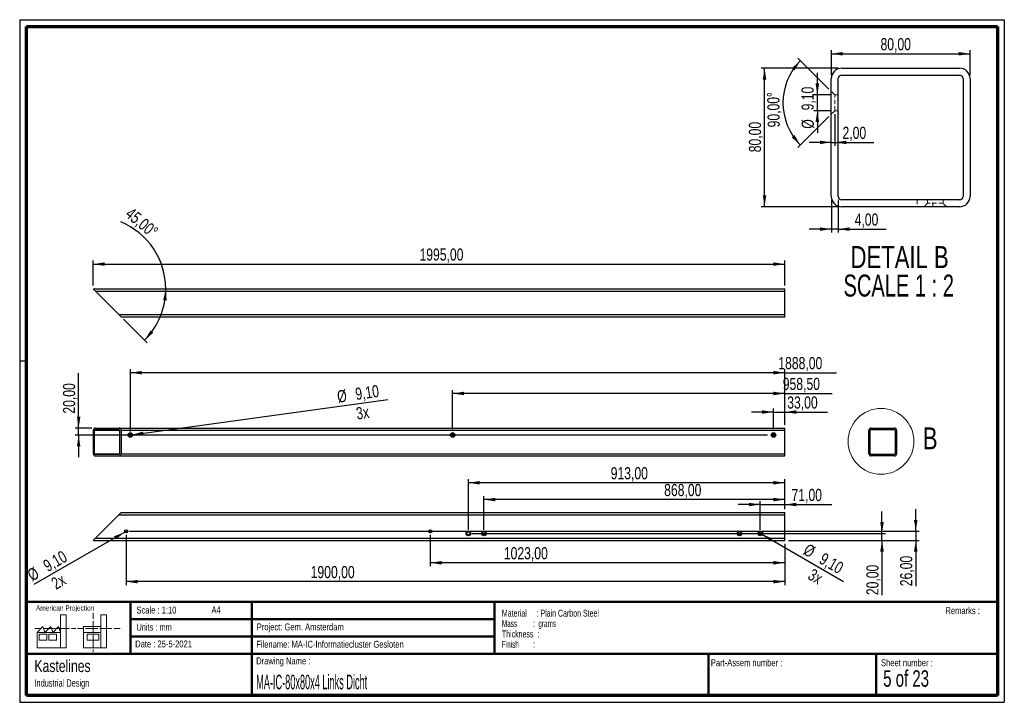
# Paper-space layout '80 Links Dicht' of a CAD drawing. Header units: millimetres. Extents: x 7 to 291, y 7 to 204.
import ezdxf

# ---------------------------------------------------------------- set-up
doc = ezdxf.new("R2010")
doc.units = ezdxf.units.MM
doc.linetypes.add('HIDDEN', pattern=[1.905, 1.27, -0.635])
for name, color, linetype in [('BORDERS', 7, 'Continuous'), ('DRAWING', 7, 'Continuous'), ('TEXT_SHEET_FORMAT', 7, 'Continuous')]:
    doc.layers.add(name, color=color, linetype=linetype)
doc.styles.add('SLDTEXTSTYLE0', font='TXT', dxfattribs={"width": 0.7})
doc.styles.add('SLDTEXTSTYLE1', font='TXT', dxfattribs={"width": 0.75})
doc.styles.add('SLDTEXTSTYLE2', font='TXT', dxfattribs={"width": 0.678571})
doc.styles.add('SLDTEXTSTYLE4', font='TXT', dxfattribs={"width": 0.55})
doc.styles.add('SLDTEXTSTYLE5', font='TXT', dxfattribs={"width": 0.605})
doc.styles.add('SLDTEXTSTYLE6', font='TXT', dxfattribs={"width": 0.549})
doc.styles.add('SLDTEXTSTYLE7', font='TXT', dxfattribs={"width": 0.467045})
doc.styles.add('SLDTEXTSTYLE8', font='TXT', dxfattribs={"width": 0.681818})
doc.dimstyles.new('SLDDIMSTYLE10', dxfattribs={"dimtxt": 3.5, "dimasz": 3.302, "dimexe": 0, "dimexo": 0.0625, "dimgap": 0.875, "dimtad": 1, "dimdec": 4, "dimlfac": 10, "dimzin": 12, "dimdsep": 46, "dimtxsty": 'SLDTEXTSTYLE1', "dimsah": 1, "dimcen": 0.09, "dimazin": 3, "dimtfac": 1, "dimtofl": 0, "dimtmove": 0, "dimatfit": 3, "dimfxl": 1, "dimfrac": 2, "dimtolj": 1, "dimtzin": 12, "dimarcsym": 0})
doc.dimstyles.new('SLDDIMSTYLE11', dxfattribs={"dimtxt": 3.5, "dimasz": 3.302, "dimexe": 0, "dimexo": 0.0625, "dimgap": 0.875, "dimtad": 1, "dimdec": 4, "dimlfac": 2, "dimzin": 12, "dimdsep": 46, "dimtxsty": 'SLDTEXTSTYLE1', "dimsah": 1, "dimcen": 0.09, "dimazin": 3, "dimtfac": 1, "dimtofl": 0, "dimtmove": 0, "dimatfit": 3, "dimfxl": 1, "dimfrac": 2, "dimtolj": 1, "dimtzin": 12, "dimarcsym": 0})
doc.dimstyles.new('SLDDIMSTYLE4', dxfattribs={"dimtxt": 3.5, "dimasz": 3.302, "dimexe": 0, "dimexo": 0.0625, "dimgap": 0.875, "dimtad": 1, "dimlfac": 2, "dimrnd": 1e-09, "dimzin": 12, "dimdsep": 46, "dimtxsty": 'SLDTEXTSTYLE1', "dimsah": 1, "dimcen": 0.09, "dimadec": 0, "dimazin": 3, "dimtfac": 1, "dimtmove": 0, "dimatfit": 0, "dimfxl": 1, "dimfrac": 2, "dimtolj": 1, "dimtzin": 12, "dimarcsym": 0})
doc.dimstyles.new('SLDDIMSTYLE5', dxfattribs={"dimtxt": 3.5, "dimasz": 3.302, "dimexe": 0, "dimexo": 0.0625, "dimgap": 0.875, "dimtad": 1, "dimlfac": 2, "dimrnd": 1e-09, "dimzin": 12, "dimdsep": 46, "dimtxsty": 'SLDTEXTSTYLE1', "dimsah": 1, "dimcen": 0.09, "dimadec": 0, "dimazin": 3, "dimtfac": 1, "dimtofl": 0, "dimtmove": 0, "dimatfit": 3, "dimfxl": 1, "dimfrac": 2, "dimtolj": 1, "dimtzin": 12, "dimarcsym": 0})
doc.dimstyles.new('SLDDIMSTYLE7', dxfattribs={"dimtxt": 3.5, "dimasz": 3.302, "dimexe": 0, "dimexo": 0.0625, "dimgap": 0.875, "dimtad": 1, "dimlfac": 10, "dimrnd": 1e-09, "dimzin": 12, "dimdsep": 46, "dimtxsty": 'SLDTEXTSTYLE1', "dimblk1": 'NONE', "dimsah": 1, "dimcen": 0, "dimadec": 0, "dimazin": 3, "dimtfac": 1, "dimtmove": 0, "dimatfit": 3, "dimldrblk": 'NONE', "dimfxl": 1, "dimfrac": 2, "dimtolj": 1, "dimtzin": 12, "dimarcsym": 0})
doc.dimstyles.new('SLDDIMSTYLE8', dxfattribs={"dimtxt": 3.5, "dimasz": 3.302, "dimexe": 0, "dimexo": 0.0625, "dimgap": 0.875, "dimtad": 1, "dimlfac": 10, "dimrnd": 1e-09, "dimzin": 12, "dimdsep": 46, "dimtxsty": 'SLDTEXTSTYLE1', "dimsah": 1, "dimcen": 0.09, "dimadec": 0, "dimazin": 3, "dimtfac": 1, "dimtmove": 0, "dimatfit": 0, "dimfxl": 1, "dimfrac": 2, "dimtolj": 1, "dimtzin": 12, "dimarcsym": 0})
doc.dimstyles.new('SLDDIMSTYLE9', dxfattribs={"dimtxt": 3.5, "dimasz": 3.302, "dimexe": 0, "dimexo": 0.0625, "dimgap": 0.875, "dimtad": 1, "dimlfac": 10, "dimrnd": 1e-09, "dimzin": 12, "dimdsep": 46, "dimtxsty": 'SLDTEXTSTYLE1', "dimsah": 1, "dimcen": 0.09, "dimadec": 0, "dimazin": 3, "dimtfac": 1, "dimtofl": 0, "dimtmove": 0, "dimatfit": 3, "dimfxl": 1, "dimfrac": 2, "dimtolj": 1, "dimtzin": 12, "dimarcsym": 0})

# ---------------------------------------------------------------- blocks, each defined once
blk = doc.blocks.new('SW_NOTE_0_36')
at = {"layer": 'TEXT_SHEET_FORMAT', "color": 0, "char_height": 2, "attachment_point": 1}
for s, insert, style in [('Material     : Plain Carbon Steel', (0, 2.58), 'SLDTEXTSTYLE5'), ('Mass         :  grams', (0, -0.42), 'SLDTEXTSTYLE4'), ('Thickness  :', (0, -3.42), 'SLDTEXTSTYLE5'), ('Finish        :', (0, -6.42), 'SLDTEXTSTYLE6')]:
    blk.add_mtext(s, dxfattribs=dict(at, insert=insert, style=style))
blk = doc.blocks.new('SW_NOTE_0_37')
at = {"layer": 'DRAWING', "color": 0, "attachment_point": 1, "style": 'SLDTEXTSTYLE1'}
for s, insert, char_height in [('Kastelines', (0, 4.51), 3.5), ('Industrial Design', (0, -1.09), 2.1167)]:
    blk.add_mtext(s, dxfattribs=dict(at, insert=insert, char_height=char_height))
blk = doc.blocks.new('_D_19')
at = {"layer": 'DRAWING', "color": 7}
for q in [(10.66, 40.75), (37.69, 56.36)]:
    blk.add_line((36.9, 55.9), q, dxfattribs=at)
blk.add_solid([(36.9, 55.9), (33.78, 54.69), (34.29, 53.81)], dxfattribs=at)
at = {"layer": 'DRAWING', "color": 7, "char_height": 3.5, "attachment_point": 1, "rotation": 30, "style": 'SLDTEXTSTYLE1'}
for s, insert in [('9,10', (12.94, 47.34)), ('%%c', (8.4, 44.66)), ('2x', (15.29, 42.22))]:
    blk.add_mtext(s, dxfattribs=dict(at, insert=insert))
blk = doc.blocks.new('_None')
blk = doc.blocks.new('_D_20')
at = {"layer": 'DRAWING', "color": 7}
for p, q in [((265.03, 56.13), (265.03, 62.48)), ((38.29, 56.13), (266.03, 56.13)), ((265.03, 56.13), (265.03, 53.53)), ((228.29, 53.53), (266.03, 53.53)), ((265.03, 53.53), (265.03, 40.28))]:
    blk.add_line(p, q, dxfattribs=at)
for points in [[(265.03, 56.13), (265.54, 59.43), (264.52, 59.43)], [(265.03, 53.53), (264.52, 50.23), (265.54, 50.23)]]:
    blk.add_solid(points, dxfattribs=at)
at = {"layer": 'DRAWING', "color": 7, "insert": (260.52, 40.28), "char_height": 3.5, "attachment_point": 1, "rotation": 90, "style": 'SLDTEXTSTYLE1'}
blk.add_mtext('26,00', dxfattribs=at)
blk = doc.blocks.new('_D_21')
at = {"layer": 'DRAWING', "color": 7}
for p, q in [((124.99, 55.13), (124.99, 46.05)), ((227.29, 52.53), (227.29, 46.05)), ((227.29, 47.05), (124.99, 47.05))]:
    blk.add_line(p, q, dxfattribs=at)
for points in [[(124.99, 47.05), (128.29, 46.54), (128.29, 47.56)], [(227.29, 47.05), (223.99, 47.56), (223.99, 46.54)]]:
    blk.add_solid(points, dxfattribs=at)
at = {"layer": 'DRAWING', "color": 7, "insert": (146.21, 51.56), "char_height": 3.5, "attachment_point": 1, "style": 'SLDTEXTSTYLE1'}
blk.add_mtext('1023,00', dxfattribs=at)
blk = doc.blocks.new('_D_22')
at = {"layer": 'DRAWING', "color": 7}
for p, q in [((37.29, 55.13), (37.29, 40.61)), ((227.29, 52.53), (227.29, 40.61)), ((227.29, 41.61), (37.29, 41.61))]:
    blk.add_line(p, q, dxfattribs=at)
for points in [[(37.29, 41.61), (40.59, 41.11), (40.59, 42.12)], [(227.29, 41.61), (223.99, 42.12), (223.99, 41.11)]]:
    blk.add_solid(points, dxfattribs=at)
at = {"layer": 'DRAWING', "color": 7, "insert": (90.5, 46.12), "char_height": 3.5, "attachment_point": 1, "style": 'SLDTEXTSTYLE1'}
blk.add_mtext('1900,00', dxfattribs=at)
blk = doc.blocks.new('_D_23')
at = {"layer": 'DRAWING', "color": 7}
for p, q in [((220.19, 63.86), (213.84, 63.86)), ((220.19, 56.53), (220.19, 64.86)), ((220.19, 63.86), (227.29, 63.86)), ((227.29, 62.53), (227.29, 64.86)), ((227.29, 63.86), (240.83, 63.86))]:
    blk.add_line(p, q, dxfattribs=at)
for points in [[(220.19, 63.86), (216.89, 64.37), (216.89, 63.35)], [(227.29, 63.86), (230.59, 63.35), (230.59, 64.37)]]:
    blk.add_solid(points, dxfattribs=at)
at = {"layer": 'DRAWING', "color": 7, "insert": (229.2, 68.37), "char_height": 3.5, "attachment_point": 1, "style": 'SLDTEXTSTYLE1'}
blk.add_mtext('71,00', dxfattribs=at)
blk = doc.blocks.new('_D_24')
at = {"layer": 'DRAWING', "color": 7}
for p, q in [((140.49, 56.53), (140.49, 66.29)), ((227.29, 62.53), (227.29, 66.29)), ((227.29, 65.29), (140.49, 65.29))]:
    blk.add_line(p, q, dxfattribs=at)
for points in [[(140.49, 65.29), (143.79, 64.78), (143.79, 65.8)], [(227.29, 65.29), (223.99, 65.8), (223.99, 64.78)]]:
    blk.add_solid(points, dxfattribs=at)
at = {"layer": 'DRAWING', "color": 7, "insert": (192.46, 69.8), "char_height": 3.5, "attachment_point": 1, "style": 'SLDTEXTSTYLE1'}
blk.add_mtext('868,00', dxfattribs=at)
blk = doc.blocks.new('_D_25')
at = {"layer": 'DRAWING', "color": 7}
for p, q in [((135.99, 56.53), (135.99, 71.14)), ((227.29, 62.53), (227.29, 71.14)), ((227.29, 70.14), (135.99, 70.14))]:
    blk.add_line(p, q, dxfattribs=at)
for points in [[(135.99, 70.14), (139.29, 69.63), (139.29, 70.65)], [(227.29, 70.14), (223.99, 70.65), (223.99, 69.63)]]:
    blk.add_solid(points, dxfattribs=at)
at = {"layer": 'DRAWING', "color": 7, "insert": (177.04, 74.65), "char_height": 3.5, "attachment_point": 1, "style": 'SLDTEXTSTYLE1'}
blk.add_mtext('913,00', dxfattribs=at)
blk = doc.blocks.new('_D_26')
at = {"layer": 'DRAWING', "color": 7}
for p, q in [((255.29, 55.53), (255.29, 61.88)), ((136.99, 55.53), (256.29, 55.53)), ((255.29, 53.53), (255.29, 55.53)), ((228.29, 53.53), (256.29, 53.53)), ((255.29, 53.53), (255.29, 37.71))]:
    blk.add_line(p, q, dxfattribs=at)
for points in [[(255.29, 55.53), (255.8, 58.83), (254.78, 58.83)], [(255.29, 53.53), (254.78, 50.23), (255.8, 50.23)]]:
    blk.add_solid(points, dxfattribs=at)
at = {"layer": 'DRAWING', "color": 7, "insert": (250.78, 37.71), "char_height": 3.5, "attachment_point": 1, "rotation": 90, "style": 'SLDTEXTSTYLE1'}
blk.add_mtext('20,00', dxfattribs=at)
blk = doc.blocks.new('_D_27')
at = {"layer": 'DRAWING', "color": 7}
for q in [(219.8, 55.76), (244.19, 41.68)]:
    blk.add_line((220.59, 55.3), q, dxfattribs=at)
blk.add_solid([(220.59, 55.3), (223.19, 53.21), (223.7, 54.09)], dxfattribs=at)
at = {"layer": 'DRAWING', "color": 7, "char_height": 3.5, "attachment_point": 1, "rotation": 330, "style": 'SLDTEXTSTYLE1'}
for s, insert in [('%%c', (234.03, 52.75)), ('9,10', (238.63, 50.15)), ('3x', (235.37, 45.56))]:
    blk.add_mtext(s, dxfattribs=dict(at, insert=insert))
blk = doc.blocks.new('_D_28')
at = {"layer": 'DRAWING', "color": 7}
for p, q in [((223.99, 85.62), (223.99, 91.55)), ((227.29, 86.91), (227.29, 91.55)), ((223.99, 90.55), (217.64, 90.55)), ((223.99, 90.55), (227.29, 90.55)), ((227.29, 90.55), (239.6, 90.55))]:
    blk.add_line(p, q, dxfattribs=at)
for points in [[(223.99, 90.55), (220.69, 91.06), (220.69, 90.04)], [(227.29, 90.55), (230.59, 90.04), (230.59, 91.06)]]:
    blk.add_solid(points, dxfattribs=at)
at = {"layer": 'DRAWING', "color": 7, "insert": (227.96, 95.06), "char_height": 3.5, "attachment_point": 1, "style": 'SLDTEXTSTYLE1'}
blk.add_mtext('33,00', dxfattribs=at)
blk = doc.blocks.new('_D_29')
at = {"layer": 'DRAWING', "color": 7}
for p, q in [((131.44, 85.62), (131.44, 96.91)), ((227.29, 86.91), (227.29, 96.91)), ((227.29, 95.91), (131.44, 95.91)), ((227.29, 95.91), (240.9, 95.91))]:
    blk.add_line(p, q, dxfattribs=at)
for points in [[(131.44, 95.91), (134.74, 95.4), (134.74, 96.42)], [(227.29, 95.91), (223.99, 96.42), (223.99, 95.4)]]:
    blk.add_solid(points, dxfattribs=at)
at = {"layer": 'DRAWING', "color": 7, "insert": (226.67, 100.42), "char_height": 3.5, "attachment_point": 1, "style": 'SLDTEXTSTYLE1'}
blk.add_mtext('958,50', dxfattribs=at)
blk = doc.blocks.new('_D_30')
at = {"layer": 'DRAWING', "color": 7}
for p, q in [((38.49, 84.91), (38.49, 102.91)), ((227.29, 86.91), (227.29, 102.91)), ((227.29, 101.91), (38.49, 101.91)), ((227.29, 101.91), (242.19, 101.91))]:
    blk.add_line(p, q, dxfattribs=at)
for points in [[(38.49, 101.91), (41.79, 101.4), (41.79, 102.42)], [(227.29, 101.91), (223.99, 102.42), (223.99, 101.4)]]:
    blk.add_solid(points, dxfattribs=at)
at = {"layer": 'DRAWING', "color": 7, "insert": (225.38, 106.42), "char_height": 3.5, "attachment_point": 1, "style": 'SLDTEXTSTYLE1'}
blk.add_mtext('1888,00', dxfattribs=at)
blk = doc.blocks.new('_D_31')
at = {"layer": 'DRAWING', "color": 7}
for p, q in [((23.57, 85.91), (23.57, 101.73)), ((27.39, 85.91), (22.57, 85.91)), ((23.57, 83.91), (23.57, 85.91)), ((222.29, 83.91), (22.57, 83.91)), ((23.57, 83.91), (23.57, 77.56))]:
    blk.add_line(p, q, dxfattribs=at)
for points in [[(23.57, 85.91), (24.08, 89.21), (23.07, 89.21)], [(23.57, 83.91), (23.07, 80.61), (24.08, 80.61)]]:
    blk.add_solid(points, dxfattribs=at)
at = {"layer": 'DRAWING', "color": 7, "insert": (19.06, 90.09), "char_height": 3.5, "attachment_point": 1, "rotation": 90, "style": 'SLDTEXTSTYLE1'}
blk.add_mtext('20,00', dxfattribs=at)
blk = doc.blocks.new('_D_32')
at = {"layer": 'DRAWING', "color": 7}
for q in [(112.74, 94.19), (38.04, 83.85)]:
    blk.add_line((38.94, 83.97), q, dxfattribs=at)
blk.add_solid([(38.94, 83.97), (42.28, 83.92), (42.14, 84.93)], dxfattribs=at)
at = {"layer": 'DRAWING', "color": 7, "char_height": 3.5, "attachment_point": 1, "rotation": 7.8835, "style": 'SLDTEXTSTYLE1'}
for s, insert in [('%%c', (97.93, 96.7)), ('9,10', (103.15, 97.47)), ('3x', (103.4, 91.84))]:
    blk.add_mtext(s, dxfattribs=dict(at, insert=insert))
blk = doc.blocks.new('SW_CENTERMARKSYMBOL_4')
at = {"layer": 'DRAWING', "color": 0}
for p, q in [((-0.5, 0), (-0.705, 0)), ((0, 0), (-0.25, 0)), ((0, 0.5), (0, 0.705)), ((0, 0), (0, 0.25)), ((0, 0), (0, -0.25)), ((0, 0), (0.25, 0)), ((0.5, 0), (0.705, 0)), ((0, -0.5), (0, -0.705))]:
    blk.add_line(p, q, dxfattribs=at)
blk = doc.blocks.new('SW_CENTERMARKSYMBOL_5')
at = {"layer": 'DRAWING', "color": 0}
for p, q in [((-0.5, 0), (-0.705, 0)), ((0, 0), (-0.25, 0)), ((0, 0.5), (0, 0.705)), ((0, 0), (0, 0.25)), ((0, 0), (0, -0.25)), ((0, 0), (0.25, 0)), ((0.5, 0), (0.705, 0)), ((0, -0.5), (0, -0.705))]:
    blk.add_line(p, q, dxfattribs=at)
blk = doc.blocks.new('_D_33')
at = {"layer": 'DRAWING', "color": 7}
for p, q in [((27.79, 127.06), (27.79, 134.25)), ((227.29, 127.06), (227.29, 134.25)), ((27.79, 133.25), (227.29, 133.25))]:
    blk.add_line(p, q, dxfattribs=at)
for points in [[(27.79, 133.25), (31.09, 132.74), (31.09, 133.75)], [(227.29, 133.25), (223.99, 133.75), (223.99, 132.74)]]:
    blk.add_solid(points, dxfattribs=at)
at = {"layer": 'DRAWING', "color": 7, "insert": (121.88, 137.76), "char_height": 3.5, "attachment_point": 1, "style": 'SLDTEXTSTYLE1'}
blk.add_mtext('1995,00', dxfattribs=at)
blk = doc.blocks.new('_D_34')
at = {"layer": 'DRAWING', "color": 7}
blk.add_line((36.5, 117.36), (43.29, 110.56), dxfattribs=at)
for start, end in [(0, 67.771), (315, 0)]:
    blk.add_arc((27.79, 126.06), 20.92, start, end, dxfattribs=at)
for points in [[(48.71, 126.06), (47.95, 122.81), (48.96, 122.73)], [(42.59, 111.27), (45.12, 113.45), (44.34, 114.11)]]:
    blk.add_solid(points, dxfattribs=at)
at = {"layer": 'DRAWING', "color": 7, "insert": (39.02, 149.87), "char_height": 3.5, "attachment_point": 1, "rotation": 319.8846, "style": 'SLDTEXTSTYLE1'}
blk.add_mtext('45,00°', dxfattribs=at)
blk = doc.blocks.new('_D_35')
at = {"layer": 'DRAWING', "color": 7}
for p, q in [((242.68, 189.79), (220.41, 189.79)), ((221.41, 149.79), (221.41, 189.79)), ((242.68, 149.79), (220.41, 149.79))]:
    blk.add_line(p, q, dxfattribs=at)
for points in [[(221.41, 189.79), (220.91, 186.49), (221.92, 186.49)], [(221.41, 149.79), (221.92, 153.09), (220.91, 153.09)]]:
    blk.add_solid(points, dxfattribs=at)
at = {"layer": 'DRAWING', "color": 7, "insert": (216.9, 165.52), "char_height": 3.5, "attachment_point": 1, "rotation": 90, "style": 'SLDTEXTSTYLE1'}
blk.add_mtext('80,00', dxfattribs=at)
blk = doc.blocks.new('_D_36')
at = {"layer": 'DRAWING', "color": 7}
for p, q in [((240.68, 187.79), (240.68, 194.95)), ((240.68, 193.95), (280.68, 193.95)), ((280.68, 187.79), (280.68, 194.95))]:
    blk.add_line(p, q, dxfattribs=at)
for points in [[(240.68, 193.95), (243.98, 193.44), (243.98, 194.46)], [(280.68, 193.95), (277.37, 194.46), (277.37, 193.44)]]:
    blk.add_solid(points, dxfattribs=at)
at = {"layer": 'DRAWING', "color": 7, "insert": (254.86, 198.46), "char_height": 3.5, "attachment_point": 1, "style": 'SLDTEXTSTYLE1'}
blk.add_mtext('80,00', dxfattribs=at)
blk = doc.blocks.new('_D_37')
at = {"layer": 'DRAWING', "color": 7}
for p, q in [((240.68, 151.79), (240.68, 142.34)), ((242.68, 151.79), (242.68, 142.34)), ((240.68, 143.34), (234.33, 143.34)), ((242.68, 143.34), (240.68, 143.34)), ((242.68, 143.34), (256.46, 143.34))]:
    blk.add_line(p, q, dxfattribs=at)
for points in [[(240.68, 143.34), (237.37, 143.85), (237.37, 142.83)], [(242.68, 143.34), (245.98, 142.83), (245.98, 143.85)]]:
    blk.add_solid(points, dxfattribs=at)
at = {"layer": 'DRAWING', "color": 7, "insert": (247.41, 147.85), "char_height": 3.5, "attachment_point": 1, "style": 'SLDTEXTSTYLE1'}
blk.add_mtext('4,00', dxfattribs=at)
blk = doc.blocks.new('_D_38')
at = {"layer": 'DRAWING', "color": 7}
for p, q in [((236.64, 182.06), (236.64, 188.41)), ((240.68, 182.06), (235.64, 182.06)), ((236.64, 177.51), (236.64, 182.06)), ((240.68, 177.51), (235.64, 177.51)), ((236.64, 177.51), (236.64, 171.16))]:
    blk.add_line(p, q, dxfattribs=at)
for points in [[(236.64, 182.06), (237.15, 185.37), (236.13, 185.37)], [(236.64, 177.51), (236.13, 174.21), (237.15, 174.21)]]:
    blk.add_solid(points, dxfattribs=at)
at = {"layer": 'DRAWING', "color": 7, "char_height": 3.5, "attachment_point": 1, "rotation": 90, "style": 'SLDTEXTSTYLE1'}
for s, insert in [('9,10', (232.07, 177.61)), ('%%c', (232.13, 172.33))]:
    blk.add_mtext(s, dxfattribs=dict(at, insert=insert))
blk = doc.blocks.new('_D_39')
at = {"layer": 'DRAWING', "color": 7}
for p, q in [((241.68, 176.51), (241.68, 167.38)), ((240.68, 168.38), (234.33, 168.38)), ((240.68, 168.38), (241.68, 168.38)), ((241.68, 168.38), (252.95, 168.38))]:
    blk.add_line(p, q, dxfattribs=at)
for points in [[(240.68, 168.38), (237.37, 168.88), (237.37, 167.87)], [(241.68, 168.38), (244.98, 167.87), (244.98, 168.88)]]:
    blk.add_solid(points, dxfattribs=at)
at = {"layer": 'DRAWING', "color": 7, "insert": (243.9, 172.89), "char_height": 3.5, "attachment_point": 1, "style": 'SLDTEXTSTYLE1'}
blk.add_mtext('2,00', dxfattribs=at)
blk = doc.blocks.new('_D_40')
at = {"layer": 'DRAWING', "color": 7}
for p, q in [((239.97, 183.77), (231.06, 192.68)), ((239.97, 175.81), (231.06, 166.89))]:
    blk.add_line(p, q, dxfattribs=at)
blk.add_arc((243.95, 179.79), 17.24, 135, 225, dxfattribs=at)
for points in [[(231.76, 191.98), (229.27, 189.76), (230.05, 189.11)], [(231.76, 167.6), (230.05, 170.47), (229.27, 169.82)]]:
    blk.add_solid(points, dxfattribs=at)
at = {"layer": 'DRAWING', "color": 7, "insert": (222.32, 172.67), "char_height": 3.5, "attachment_point": 1, "rotation": 90.9748, "style": 'SLDTEXTSTYLE1'}
blk.add_mtext('90,00°', dxfattribs=at)
blk = doc.blocks.new('SW_NOTE_0_38')
at = {"layer": 'DRAWING', "color": 0, "char_height": 6.35, "attachment_point": 2}
for s, insert, style in [('DETAIL B', (16.57, 8.19), 'SLDTEXTSTYLE1'), ('SCALE 1 : 2', (16.31, -0.03), 'SLDTEXTSTYLE8')]:
    blk.add_mtext(s, dxfattribs=dict(at, insert=insert, style=style))

psp = doc.layouts.new('80 Links Dicht')

# ---------------------------------------------------------------- linework, layer by layer
at = {"color": 7, "linetype": 'Continuous', "lineweight": 25}
for p, q in [((243.67598, 189.788122), (277.675981, 189.788122)), ((243.67598, 187.788122), (277.675981, 187.788122)), ((240.675981, 152.788121), (240.675981, 186.788123)), ((242.675981, 152.788121), (242.675981, 186.788123)), ((278.67598, 186.788123), (278.67598, 152.788121)), ((280.67598, 186.788123), (280.67598, 152.788121)), ((277.675981, 151.788123), (243.67598, 151.788123)), ((277.675981, 149.788123), (243.67598, 149.788123)), ((27.791496, 126.064823), (227.291496, 126.064823)), ((27.791496, 126.064823), (28.391496, 125.464823)), ((28.391496, 125.464823), (227.291496, 125.464823)), ((28.391496, 125.464823), (35.191496, 118.664823)), ((227.291496, 125.464823), (227.291496, 126.064823)), ((227.291496, 118.664823), (227.291496, 125.464823)), ((35.191496, 118.664823), (227.291496, 118.664823)), ((35.191496, 118.664823), (35.791496, 118.064823)), ((35.791496, 118.064823), (227.291496, 118.064823)), ((227.291496, 118.064823), (227.291496, 118.664823)), ((27.791496, 85.310907), (27.791496, 78.510907)), ((28.191496, 78.510907), (28.191496, 85.310907)), ((28.391496, 85.910907), (35.191496, 85.910907)), ((28.391496, 85.510907), (35.191496, 85.510907)), ((35.191496, 85.910907), (227.291496, 85.910907)), ((35.391496, 85.310907), (35.391496, 78.510907)), ((35.791496, 85.310907), (227.291496, 85.310907)), ((35.791496, 85.310907), (35.791496, 78.510907)), ((227.291496, 85.310907), (227.291496, 85.910907)), ((227.291496, 78.510907), (227.291496, 85.310907)), ((251.513638, 78.510907), (251.513638, 85.310907)), ((251.913638, 78.510907), (251.913638, 85.310907)), ((252.113638, 85.910907), (258.913638, 85.910907)), ((252.113638, 85.510907), (258.913638, 85.510907)), ((259.113638, 85.310907), (259.113638, 78.510907)), ((259.513638, 85.310907), (259.513638, 78.510907)), ((35.191496, 78.310907), (28.391496, 78.310907)), ((28.391496, 77.910907), (35.191496, 77.910907)), ((35.191496, 77.910907), (227.291496, 77.910907)), ((35.791496, 78.510907), (227.291496, 78.510907)), ((227.291496, 77.910907), (227.291496, 78.510907)), ((258.913638, 78.310907), (252.113638, 78.310907)), ((258.913638, 77.910907), (252.113638, 77.910907)), ((28.391496, 54.129007), (35.191496, 60.929007)), ((35.791496, 61.529007), (35.191496, 60.929007)), ((35.191496, 60.929007), (227.291496, 60.929007)), ((35.791496, 61.529007), (227.291496, 61.529007)), ((227.291496, 60.929007), (227.291496, 61.529007)), ((227.291496, 54.129007), (227.291496, 60.929007)), ((28.391496, 54.129007), (27.791496, 53.529007)), ((28.391496, 54.129007), (227.291496, 54.129007)), ((227.291496, 53.529007), (227.291496, 54.129007)), ((27.791496, 53.529007), (227.291496, 53.529007))]:
    psp.add_line(p, q, dxfattribs=at)
at = {"color": 7, "linetype": 'HIDDEN', "lineweight": 18}
for p, q in [((241.675981, 182.063122), (240.675981, 183.063123)), ((241.675981, 177.513122), (241.675981, 182.063122)), ((242.675981, 182.063122), (241.675981, 182.063122)), ((240.675981, 176.513123), (241.675981, 177.513122)), ((241.675981, 177.513122), (242.675981, 177.513122)), ((265.40098, 151.788123), (265.40098, 149.788123)), ((268.40098, 150.788123), (267.400981, 149.788123)), ((268.40098, 151.788123), (268.40098, 150.788123)), ((272.950981, 150.788123), (268.40098, 150.788123)), ((269.95098, 149.788123), (269.95098, 151.788123)), ((272.950981, 150.788123), (272.950981, 151.788123)), ((273.950981, 149.788123), (272.950981, 150.788123)), ((251.713638, 84.365907), (251.513638, 84.565907)), ((251.513638, 83.255907), (251.713638, 83.455907)), ((251.713638, 83.455907), (251.713638, 84.365907)), ((251.913638, 84.365907), (251.713638, 84.365907)), ((251.713638, 83.455907), (251.913638, 83.455907)), ((256.458638, 78.310907), (256.458638, 77.910907)), ((257.058638, 78.110907), (256.858638, 77.910907)), ((257.058638, 78.310907), (257.058638, 78.110907)), ((257.968638, 78.110907), (257.058638, 78.110907)), ((257.368638, 77.910907), (257.368638, 78.310907)), ((257.968638, 78.110907), (257.968638, 78.310907)), ((258.168638, 77.910907), (257.968638, 78.110907))]:
    psp.add_line(p, q, dxfattribs=at)
at = {"color": 8, "linetype": 'Continuous', "lineweight": 25}
for p, q in [((28.191496, 85.310907), (35.391496, 85.310907)), ((28.191496, 78.510907), (35.391496, 78.510907))]:
    psp.add_line(p, q, dxfattribs=at)
at = {"color": 7, "linetype": 'Continuous', "lineweight": 18}
psp.add_circle((255.00839, 82.089615), 9.494008, dxfattribs=at)
at = {"color": 7, "linetype": 'Continuous', "lineweight": 25}
for centre, radius in [((38.491496, 83.910907), 0.655), ((38.491496, 83.910907), 0.455), ((131.441496, 83.910907), 0.655), ((131.441496, 83.910907), 0.455), ((223.991496, 83.910907), 0.655), ((223.991496, 83.910907), 0.455), ((37.291496, 56.129007), 0.455), ((124.991496, 56.129007), 0.455), ((135.991496, 55.529007), 0.655), ((135.991496, 55.529007), 0.455), ((140.491496, 55.529007), 0.655), ((140.491496, 55.529007), 0.455), ((214.191496, 55.529007), 0.655), ((214.191496, 55.529007), 0.455), ((220.191496, 55.529007), 0.655), ((220.191496, 55.529007), 0.455)]:
    psp.add_circle(centre, radius, dxfattribs=at)
for centre, radius, start, end in [((243.675977, 186.788125), 2.999997, 89.99995956, 180.00004044), ((243.675976, 186.788127), 0.999995, 89.9997878, 180.0002122), ((277.675983, 186.788125), 2.999997, 359.99995956, 90.00004044), ((277.675985, 186.788127), 0.999995, 359.9997878, 90.0002122), ((243.675977, 152.788119), 2.999997, 179.99995956, 270.00004044), ((243.675976, 152.788118), 0.999995, 179.9997878, 270.0002122), ((277.675985, 152.788118), 0.999995, 269.9997878, 0.0002122), ((277.675983, 152.788119), 2.999997, 269.99995956, 0.00004044), ((28.391496, 85.310907), 0.6, 90, 180), ((28.391496, 85.310907), 0.2, 90, 180), ((35.191496, 85.310907), 0.6, 0, 90), ((35.191496, 85.310907), 0.2, 0, 90), ((252.113638, 85.310907), 0.6, 90, 180), ((252.113638, 85.310907), 0.2, 90, 180), ((258.913638, 85.310907), 0.6, 0, 90), ((258.913638, 85.310907), 0.2, 0, 90), ((28.391496, 78.510907), 0.6, 180, 270), ((28.391496, 78.510907), 0.2, 180, 270), ((35.191496, 78.510907), 0.6, 270, 0), ((35.191496, 78.510907), 0.2, 270, 0), ((252.113638, 78.510907), 0.6, 180, 270), ((252.113638, 78.510907), 0.2, 180, 270), ((258.913638, 78.510907), 0.2, 270, 0), ((258.913638, 78.510907), 0.6, 270, 0)]:
    psp.add_arc(centre, radius, start, end, dxfattribs=at)
at = {"layer": 'BORDERS', "lineweight": 70}
for p, q in [((8.569641, 8.783909), (8.569641, 201.783909)), ((8.569641, 201.783909), (288.569641, 201.783909)), ((288.569641, 201.783909), (288.569641, 8.783909)), ((288.569641, 8.783909), (8.569641, 8.783909))]:
    psp.add_line(p, q, dxfattribs=at)
at = {"layer": 'BORDERS', "lineweight": 50}
for p, q in [((8.569641, 35.783909), (288.569641, 35.783909)), ((38.569641, 35.783909), (38.569641, 20.783909)), ((73.569641, 35.783909), (73.569641, 8.783909)), ((143.569641, 35.783909), (143.569641, 20.783909)), ((38.569641, 30.783909), (143.569641, 30.783909)), ((38.569641, 25.783909), (143.569641, 25.783909)), ((8.569641, 20.783909), (288.569641, 20.783909)), ((205.222477, 8.783909), (205.222477, 20.783909)), ((253.650911, 8.783909), (253.650911, 20.783909))]:
    psp.add_line(p, q, dxfattribs=at)
at = {"layer": 'TEXT_SHEET_FORMAT'}
for p, q in [((6.569641, 203.783909), (290.569641, 203.783909)), ((6.569641, 203.783909), (6.569641, 6.783909)), ((290.569641, 203.783909), (290.569641, 6.783909)), ((6.569641, 105.283909), (8.621537, 105.283909)), ((6.569641, 6.783909), (290.569641, 6.783909))]:
    psp.add_line(p, q, dxfattribs=at)
at = {"layer": 'TEXT_SHEET_FORMAT', "color": 7, "linetype": 'Continuous', "lineweight": 18}
for p, q in [((18.320827, 26.971098), (18.320827, 32.036143)), ((18.320827, 32.036143), (20.002717, 32.036143)), ((20.002717, 32.036143), (20.002717, 22.470411)), ((27.732829, 32.596011), (27.732829, 30.83891)), ((31.654195, 32.031732), (29.972304, 32.031732)), ((29.972304, 32.031732), (29.972304, 22.466)), ((31.654195, 26.966766), (31.654195, 32.031732)), ((11.593265, 26.971098), (13.275156, 28.659446)), ((13.275156, 28.659446), (13.837466, 26.971098)), ((13.837466, 26.971098), (15.519356, 28.659446)), ((15.519356, 28.659446), (16.081352, 26.971098)), ((16.081352, 26.971098), (17.763242, 28.659446)), ((17.763242, 28.659446), (18.320827, 26.971098)), ((24.926633, 28.655036), (24.926633, 26.966766)), ((24.926633, 28.655036), (29.972304, 28.655036)), ((27.732829, 30.251635), (27.732829, 28.489887)), ((27.732829, 28.489887), (27.732829, 26.728218)), ((10.980867, 28.099735), (12.735999, 28.099735)), ((18.320827, 26.971098), (11.593265, 26.971098)), ((11.593265, 26.971098), (11.593265, 22.470411)), ((12.155576, 26.411465), (14.399461, 26.411465)), ((12.155576, 24.723117), (12.155576, 26.411465)), ((13.320991, 28.099735), (15.075966, 28.099735)), ((14.399461, 26.411465), (14.399461, 24.723117)), ((14.957046, 26.411465), (17.201247, 26.411465)), ((14.957046, 24.723117), (14.957046, 26.411465)), ((15.075966, 28.099735), (16.830941, 28.099735)), ((17.201247, 26.411465), (17.201247, 24.723117)), ((17.415933, 28.099735), (19.171065, 28.099735)), ((18.320827, 26.971098), (18.320827, 22.470411)), ((19.171065, 28.099735), (20.92604, 28.099735)), ((21.511032, 28.099735), (22.808913, 28.099735)), ((23.244743, 28.095324), (24.995229, 28.095324)), ((24.926633, 26.966766), (29.972304, 26.966766)), ((24.926633, 26.966766), (24.926633, 22.466)), ((25.580221, 28.095324), (27.335195, 28.095324)), ((26.050939, 26.407055), (29.41472, 26.407055)), ((26.050939, 24.718707), (26.050939, 26.407055)), ((27.335195, 28.095324), (29.090249, 28.095324)), ((27.732829, 26.140863), (27.732829, 24.379273)), ((29.41472, 26.407055), (29.41472, 24.718707)), ((29.675241, 28.095324), (31.430295, 28.095324)), ((31.430295, 28.095324), (33.18527, 28.095324)), ((31.654195, 26.966766), (31.654195, 22.466)), ((33.770261, 28.095324), (35.525236, 28.095324)), ((14.399461, 24.723117), (12.155576, 24.723117)), ((17.201247, 24.723117), (14.957046, 24.723117)), ((29.41472, 24.718707), (26.050939, 24.718707)), ((27.732829, 24.379273), (27.732829, 22.617525)), ((11.593265, 22.470411), (18.320827, 22.470411)), ((18.320827, 22.470411), (20.002717, 22.470411)), ((24.926633, 22.466), (31.654195, 22.466)), ((27.732829, 22.030171), (27.732829, 21.34201))]:
    psp.add_line(p, q, dxfattribs=at)

# ---------------------------------------------------------------- block references
at = {"layer": 'DRAWING'}
for name, p in [('SW_NOTE_0_38', (243.808794, 130.265525)), ('SW_NOTE_0_37', (10.826503, 14.510992))]:
    psp.add_blockref(name, p, dxfattribs=at)
at = {"layer": 'DRAWING', "color": 7}
for name, p in [('SW_CENTERMARKSYMBOL_4', (131.441496, 83.910907)), ('SW_CENTERMARKSYMBOL_5', (223.991496, 83.910907))]:
    psp.add_blockref(name, p, dxfattribs=at)
at = {"layer": 'TEXT_SHEET_FORMAT', "color": 218}
psp.add_blockref('SW_NOTE_0_36', (145.652628, 30.930942), dxfattribs=at)

# ---------------------------------------------------------------- texts
at = {"color": 7, "linetype": 'Continuous', "lineweight": 18, "insert": (267.075868, 86.140611), "char_height": 6.35, "attachment_point": 1, "style": 'SLDTEXTSTYLE1'}
psp.add_mtext('B', dxfattribs=at)
at = {"layer": 'TEXT_SHEET_FORMAT', "attachment_point": 1}
for s, insert, char_height, style in [('American Projection', (11.277178, 34.755658), 1.5, 'SLDTEXTSTYLE1'), ('Scale : 1:10', (40.245387, 34.408225), 2, 'SLDTEXTSTYLE1'), ('A4', (61.890556, 34.486219), 2, 'SLDTEXTSTYLE1'), ('Remarks :', (273.595551, 34.235841), 2, 'SLDTEXTSTYLE1'), ('Units : mm', (40.239331, 29.476127), 2, 'SLDTEXTSTYLE0'), ('Project: Gem. Amsterdam', (74.95639, 29.538044), 2, 'SLDTEXTSTYLE1'), ('Date : 25-5-2021', (39.886543, 24.621763), 2, 'SLDTEXTSTYLE1'), ('Filename: MA-IC-Informatiecluster Gesloten', (74.797688, 24.531301), 2, 'SLDTEXTSTYLE1'), ('Drawing Name :', (74.780305, 19.736533), 2, 'SLDTEXTSTYLE1'), ('Part-Assem number :', (205.926583, 19.21038), 2, 'SLDTEXTSTYLE1'), ('Sheet number :', (255.011235, 19.21038), 2, 'SLDTEXTSTYLE1'), ('5 of 23', (255.634284, 16.03963), 4.7625, 'SLDTEXTSTYLE2')]:
    psp.add_mtext(s, dxfattribs=dict(at, insert=insert, char_height=char_height, style=style))
at = {"layer": 'TEXT_SHEET_FORMAT', "color": 218, "insert": (74.780305, 14.761674), "char_height": 4.23333333, "attachment_point": 1, "style": 'SLDTEXTSTYLE7'}
psp.add_mtext('MA-IC-80x80x4 Links Dicht', dxfattribs=at)

# ---------------------------------------------------------------- dimensions: what is measured, and where the dimension line sits
at = {"layer": 'DRAWING', "color": 7}
for base, p1, p2, dimstyle, picture, middle in [((280.67598, 193.949956), (240.67598, 186.788122), (280.67598, 186.788122), 'SLDDIMSTYLE5', '_D_36', (260.67598, 193.949956)), ((241.67598, 168.37529), (240.67598, 152.788122), (241.67598, 177.513122), 'SLDDIMSTYLE4', '_D_39', (248.424734, 168.37529)), ((240.67598, 143.342846), (242.67598, 152.788122), (240.67598, 152.788122), 'SLDDIMSTYLE4', '_D_37', (251.935654, 143.342846)), ((227.291496, 133.2455), (27.791496, 126.064823), (227.291496, 126.064823), 'SLDDIMSTYLE9', '_D_33', (130.281486, 133.2455)), ((38.491496, 101.910907), (227.291496, 85.910907), (38.491496, 83.910907), 'SLDDIMSTYLE9', '_D_30', (233.783481, 101.910907)), ((131.441496, 95.910907), (227.291496, 85.910907), (131.441496, 84.615907), 'SLDDIMSTYLE9', '_D_29', (233.783481, 95.910907)), ((227.291496, 90.550124), (223.991496, 84.615907), (227.291496, 85.910907), 'SLDDIMSTYLE8', '_D_28', (233.783481, 90.550124)), ((135.991496, 70.140112), (227.291496, 61.529007), (135.991496, 55.529007), 'SLDDIMSTYLE9', '_D_25', (184.155645, 70.140112)), ((140.491496, 65.288715), (227.291496, 61.529007), (140.491496, 55.529007), 'SLDDIMSTYLE9', '_D_24', (199.570567, 65.288715)), ((227.291496, 63.859557), (220.191496, 55.529007), (227.291496, 61.529007), 'SLDDIMSTYLE8', '_D_23', (235.014514, 63.859557)), ((37.291496, 41.613244), (227.291496, 53.529007), (37.291496, 56.129007), 'SLDDIMSTYLE9', '_D_22', (98.902746, 41.613244)), ((124.991496, 47.0507), (227.291496, 53.529007), (124.991496, 56.129007), 'SLDDIMSTYLE9', '_D_21', (154.614857, 47.0507))]:
    dim = psp.add_linear_dim(base=base, p1=p1, p2=p2, dimstyle=dimstyle, dxfattribs=at)
    dim.commit()
    dim.dimension.update_dxf_attribs({"geometry": picture, "text_midpoint": middle, "dimtype": 160})
for base, line1, line2, dimstyle, picture, middle in [((226.713569, 179.788122), ((241.67598, 182.063122), (240.67598, 183.063122)), ((240.67598, 176.513122), (241.67598, 177.513122)), 'SLDDIMSTYLE11', '_D_40', (226.716064, 179.494855)), ((47.120815, 118.058356), ((35.791496, 118.064823), (27.791496, 126.064823)), ((227.291496, 126.064823), (27.791496, 126.064823)), 'SLDDIMSTYLE10', '_D_34', (41.272077, 142.064823))]:
    dim = psp.add_angular_dim_2l(base=base, line1=line1, line2=line2, dimstyle=dimstyle, dxfattribs=at)
    dim.commit()
    dim.dimension.update_dxf_attribs({"geometry": picture, "text_midpoint": middle, "dimtype": 162})
for base, p1, p2, dimstyle, picture, middle in [((221.414049, 189.788122), (243.67598, 149.788122), (243.67598, 189.788122), 'SLDDIMSTYLE5', '_D_35', (221.414049, 171.335391)), ((23.574553, 85.910907), (223.286496, 83.910907), (28.391496, 85.910907), 'SLDDIMSTYLE8', '_D_31', (23.574553, 95.910907)), ((265.030583, 53.529007), (37.291496, 56.129007), (227.291496, 53.529007), 'SLDDIMSTYLE8', '_D_20', (265.030583, 46.100435)), ((255.291496, 55.529007), (227.291496, 53.529007), (135.991496, 55.529007), 'SLDDIMSTYLE8', '_D_26', (255.291496, 43.529007))]:
    dim = psp.add_linear_dim(base=base, p1=p1, p2=p2, angle=90, dimstyle=dimstyle, dxfattribs=at)
    dim.commit()
    dim.dimension.update_dxf_attribs({"geometry": picture, "text_midpoint": middle, "dimtype": 160})
dim = psp.add_linear_dim(base=(236.639353, 182.063122), p1=(241.67598, 177.513122), p2=(241.67598, 182.063122), angle=90, text='%%c<>', dimstyle='SLDDIMSTYLE4', dxfattribs=at)
dim.commit()
dim.dimension.update_dxf_attribs({"geometry": '_D_38', "text_midpoint": (236.639353, 179.494855), "dimtype": 160})
for p1, p2, picture, middle in [((38.040796, 83.8485), (38.942195, 83.973314), '_D_32', (105.6467, 93.209707)), ((37.685537, 56.356507), (36.897454, 55.901507), '_D_19', (16.861248, 44.333602)), ((219.797454, 55.756507), (220.585537, 55.301507), '_D_27', (237.981957, 45.257695))]:
    dim = psp.add_diameter_dim_2p(p1=p1, p2=p2, dimstyle='SLDDIMSTYLE7', dxfattribs=at)
    dim.commit()
    dim.dimension.update_dxf_attribs({"geometry": picture, "text_midpoint": middle, "dimtype": 163})

doc.saveas('drawing.dxf')
